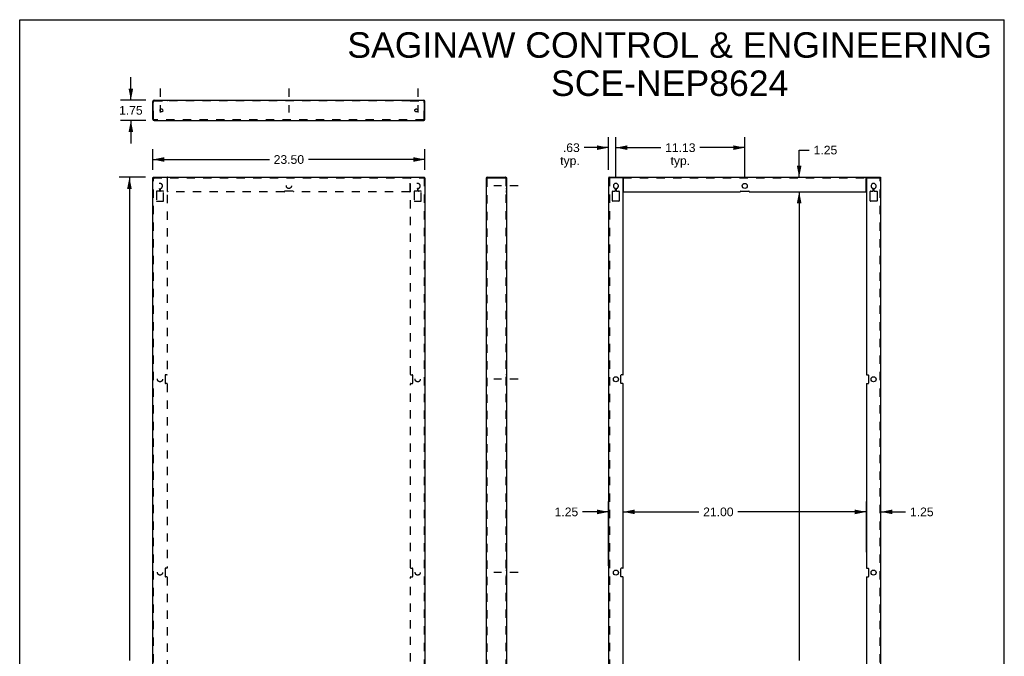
# Model space of a CAD drawing. Header units: inches. Extents: x 0 to 85, y 0 to 110.
# Tile 2 of 2: x 0 to 85, y 55 to 110. Entities that reach past the tile are written whole.
import ezdxf

# ---------------------------------------------------------------- set-up
doc = ezdxf.new("R2010")
doc.units = ezdxf.units.IN
doc.header["$LTSCALE"] = 7.17037
doc.header["$MEASUREMENT"] = 0
doc.linetypes.add('DASHED', pattern=[0.2, 0.1, -0.1])
doc.linetypes.add('HIDDEN', pattern=[0.2, 0.1, -0.1])
doc.layers.get('0').update_dxf_attribs({"linetype": 'CONTINUOUS'})
doc.layers.add('DEFAULT_2', color=8, linetype='HIDDEN')
doc.layers.add('DIMENSIONS', color=7, linetype='CONTINUOUS')
doc.styles.get("Standard").update_dxf_attribs({"font": 'arial.ttf'})
doc.dimstyles.new('DIMSTYLE_1', dxfattribs={"dimtxt": 0.75, "dimasz": 1, "dimexe": 0.09, "dimexo": 0.07, "dimgap": 0.0375, "dimtad": 0, "dimtih": 1, "dimtoh": 1, "dimzin": 4, "dimdsep": 46, "dimtxsty": 'Standard', "dimblk": '_FILLED', "dimblk1": '_FILLED', "dimblk2": '_FILLED', "dimcen": 0.09, "dimadec": 3, "dimazin": 1, "dimtfac": 1, "dimtdec": 3, "dimtofl": 0, "dimtmove": 0, "dimatfit": 3, "dimldrblk": '_FILLED', "dimfxl": 0, "dimtolj": 1, "dimtzin": 4, "dimarcsym": 0})

# ---------------------------------------------------------------- blocks, each defined once
blk = doc.blocks.new('_FILLED')
at = {"color": 0, "linetype": 'ByBlock'}
blk.add_solid([(0, 0), (-1, 0.2), (-1, -0.2)], dxfattribs=at)
blk = doc.blocks.new('*D1')
at = {"layer": 'DIMENSIONS', "color": 2, "linetype": 'Continuous'}
for p, q in [((11.488, 97.025), (11.488, 98.82)), ((34.988, 97.025), (34.988, 98.82)), ((11.488, 97.92), (21.552, 97.92)), ((34.988, 97.92), (24.923, 97.92))]:
    blk.add_line(p, q, dxfattribs=at)
at = {"layer": 'DIMENSIONS', "color": 2, "linetype": 'Continuous', "rotation": 180}
blk.add_blockref('_FILLED', (11.488, 97.92), dxfattribs=at)
at = {"layer": 'DIMENSIONS', "color": 2, "linetype": 'Continuous'}
blk.add_blockref('_FILLED', (34.988, 97.92), dxfattribs=at)
at = {"layer": 'DIMENSIONS', "color": 2, "linetype": 'Continuous', "insert": (23.238, 98.295), "char_height": 0.75, "width": 2.62082, "attachment_point": 2, "line_spacing_factor": 0.9}
blk.add_mtext('23.50', dxfattribs=at)
blk = doc.blocks.new('*D2')
at = {"layer": 'DIMENSIONS', "color": 2, "linetype": 'Continuous'}
for p, q in [((10.848, 96.385), (8.574, 96.385)), ((9.474, 96.385), (9.474, 54.635)), ((9.474, 11.385), (9.474, 53.135)), ((10.848, 11.385), (8.574, 11.385))]:
    blk.add_line(p, q, dxfattribs=at)
for p, rotation in [((9.474, 96.385), 90), ((9.474, 11.385), 270)]:
    blk.add_blockref('_FILLED', p, dxfattribs=dict(at, rotation=rotation))
at = {"layer": 'DIMENSIONS', "color": 2, "linetype": 'Continuous', "insert": (9.474, 54.26), "char_height": 0.75, "width": 2.62082, "attachment_point": 2, "line_spacing_factor": 0.9}
blk.add_mtext('85.00', dxfattribs=at)
blk = doc.blocks.new('*D5')
at = {"layer": 'DIMENSIONS', "color": 2, "linetype": 'Continuous'}
for p, q in [((50.843, 97.025), (50.843, 99.843)), ((51.468, 96.335), (51.468, 99.843)), ((50.843, 98.943), (48.726, 98.943)), ((51.468, 98.943), (53.468, 98.943))]:
    blk.add_line(p, q, dxfattribs=at)
blk.add_blockref('_FILLED', (50.843, 98.943), dxfattribs=at)
at = {"layer": 'DIMENSIONS', "color": 2, "linetype": 'Continuous', "rotation": 180}
blk.add_blockref('_FILLED', (51.468, 98.943), dxfattribs=at)
at = {"layer": 'DIMENSIONS', "color": 2, "linetype": 'Continuous', "insert": (48.351, 99.318), "char_height": 0.75, "width": 1.6868, "attachment_point": 3, "line_spacing_factor": 0.9}
blk.add_mtext('.63\\Ptyp.', dxfattribs=at)
blk = doc.blocks.new('*D6')
at = {"layer": 'DIMENSIONS', "color": 2, "linetype": 'Continuous'}
for p, q in [((51.468, 96.335), (51.468, 99.843)), ((62.593, 96.335), (62.593, 99.843)), ((51.468, 98.943), (55.345, 98.943)), ((62.593, 98.943), (58.716, 98.943))]:
    blk.add_line(p, q, dxfattribs=at)
at = {"layer": 'DIMENSIONS', "color": 2, "linetype": 'Continuous', "rotation": 180}
blk.add_blockref('_FILLED', (51.468, 98.943), dxfattribs=at)
at = {"layer": 'DIMENSIONS', "color": 2, "linetype": 'Continuous'}
blk.add_blockref('_FILLED', (62.593, 98.943), dxfattribs=at)
at = {"layer": 'DIMENSIONS', "color": 2, "linetype": 'Continuous', "insert": (57.03, 99.318), "char_height": 0.75, "width": 2.62082, "attachment_point": 2, "line_spacing_factor": 0.9}
blk.add_mtext('11.13\\Ptyp.', dxfattribs=at)
blk = doc.blocks.new('*D8')
at = {"layer": 'DIMENSIONS', "color": 2, "linetype": 'Continuous'}
for p, q in [((73.093, 64.01), (73.093, 68.378)), ((74.343, 62.81), (74.343, 68.378)), ((73.093, 67.478), (71.093, 67.478)), ((74.343, 67.478), (76.482, 67.478))]:
    blk.add_line(p, q, dxfattribs=at)
blk.add_blockref('_FILLED', (73.093, 67.478), dxfattribs=at)
at = {"layer": 'DIMENSIONS', "color": 2, "linetype": 'Continuous', "rotation": 180}
blk.add_blockref('_FILLED', (74.343, 67.478), dxfattribs=at)
at = {"layer": 'DIMENSIONS', "color": 2, "linetype": 'Continuous', "insert": (76.857, 67.853), "char_height": 0.75, "width": 2.0381, "attachment_point": 1, "line_spacing_factor": 0.9}
blk.add_mtext('1.25', dxfattribs=at)
blk = doc.blocks.new('*D9')
at = {"layer": 'DIMENSIONS', "color": 2, "linetype": 'Continuous'}
for p, q in [((50.843, 62.81), (50.843, 68.378)), ((52.093, 65.034), (52.093, 68.378)), ((50.843, 67.478), (48.591, 67.478)), ((52.093, 67.478), (54.093, 67.478))]:
    blk.add_line(p, q, dxfattribs=at)
blk.add_blockref('_FILLED', (50.843, 67.478), dxfattribs=at)
at = {"layer": 'DIMENSIONS', "color": 2, "linetype": 'Continuous', "rotation": 180}
blk.add_blockref('_FILLED', (52.093, 67.478), dxfattribs=at)
at = {"layer": 'DIMENSIONS', "color": 2, "linetype": 'Continuous', "insert": (48.216, 67.853), "char_height": 0.75, "width": 2.0381, "attachment_point": 3, "line_spacing_factor": 0.9}
blk.add_mtext('1.25', dxfattribs=at)
blk = doc.blocks.new('*D10')
at = {"layer": 'DIMENSIONS', "color": 2, "linetype": 'Continuous'}
for p, q in [((52.093, 65.21), (52.093, 68.378)), ((73.093, 65.21), (73.093, 68.378)), ((52.093, 67.478), (58.629, 67.478)), ((73.093, 67.478), (62, 67.478))]:
    blk.add_line(p, q, dxfattribs=at)
at = {"layer": 'DIMENSIONS', "color": 2, "linetype": 'Continuous', "rotation": 180}
blk.add_blockref('_FILLED', (52.093, 67.478), dxfattribs=at)
at = {"layer": 'DIMENSIONS', "color": 2, "linetype": 'Continuous'}
blk.add_blockref('_FILLED', (73.093, 67.478), dxfattribs=at)
at = {"layer": 'DIMENSIONS', "color": 2, "linetype": 'Continuous', "insert": (60.315, 67.853), "char_height": 0.75, "width": 2.62082, "attachment_point": 2, "line_spacing_factor": 0.9}
blk.add_mtext('21.00', dxfattribs=at)
blk = doc.blocks.new('*D12')
at = {"layer": 'DIMENSIONS', "color": 2, "linetype": 'Continuous'}
for p, q in [((65.218, 95.135), (68.192, 95.135)), ((67.292, 95.135), (67.292, 54.635)), ((67.292, 12.635), (67.292, 53.135)), ((65.201, 12.635), (68.192, 12.635))]:
    blk.add_line(p, q, dxfattribs=at)
for p, rotation in [((67.292, 95.135), 90), ((67.292, 12.635), 270)]:
    blk.add_blockref('_FILLED', p, dxfattribs=dict(at, rotation=rotation))
at = {"layer": 'DIMENSIONS', "color": 2, "linetype": 'Continuous', "insert": (67.292, 54.26), "char_height": 0.75, "width": 2.62082, "attachment_point": 2, "line_spacing_factor": 0.9}
blk.add_mtext('82.50', dxfattribs=at)
blk = doc.blocks.new('*D13')
at = {"layer": 'DIMENSIONS', "color": 2, "linetype": 'Continuous'}
for p, q in [((67.292, 96.385), (67.292, 98.735)), ((67.292, 98.735), (68.167, 98.735)), ((62.218, 96.385), (68.192, 96.385)), ((65.218, 95.135), (68.192, 95.135)), ((67.292, 95.135), (67.292, 93.135))]:
    blk.add_line(p, q, dxfattribs=at)
for p, rotation in [((67.292, 96.385), 270), ((67.292, 95.135), 90)]:
    blk.add_blockref('_FILLED', p, dxfattribs=dict(at, rotation=rotation))
at = {"layer": 'DIMENSIONS', "color": 2, "linetype": 'Continuous', "insert": (68.542, 99.11), "char_height": 0.75, "width": 2.0381, "attachment_point": 1, "line_spacing_factor": 0.9}
blk.add_mtext('1.25', dxfattribs=at)
blk = doc.blocks.new('*D14')
at = {"layer": 'DIMENSIONS', "color": 2, "linetype": 'Continuous'}
for p, q in [((9.597, 103.042), (9.597, 105.042)), ((10.9, 103.042), (8.697, 103.042)), ((10.9, 101.292), (8.697, 101.292)), ((9.597, 101.292), (9.597, 99.292))]:
    blk.add_line(p, q, dxfattribs=at)
for p, rotation in [((9.597, 103.042), 270), ((9.597, 101.292), 90)]:
    blk.add_blockref('_FILLED', p, dxfattribs=dict(at, rotation=rotation))
at = {"layer": 'DIMENSIONS', "color": 2, "linetype": 'Continuous', "insert": (9.597, 102.542), "char_height": 0.75, "width": 2.0381, "attachment_point": 2, "line_spacing_factor": 0.9}
blk.add_mtext('1.75', dxfattribs=at)

msp = doc.modelspace()

# ---------------------------------------------------------------- linework, layer by layer
at = {"color": 7, "linetype": 'Continuous'}
for p, q in [((0, 0), (0, 110)), ((0, 110), (85, 110)), ((85, 0), (85, 110)), ((12.738, 103.012), (12.738, 103.042)), ((12.768, 103.028), (12.768, 103.012)), ((33.708, 103.028), (33.708, 103.012)), ((33.738, 103.012), (33.738, 103.042)), ((11.518, 101.404), (11.488, 101.404)), ((34.958, 101.404), (34.988, 101.404)), ((11.548, 96.325), (11.488, 96.325)), ((11.518, 96.325), (11.518, 96.385)), ((11.531, 96.323), (11.518, 96.325)), ((34.928, 96.325), (34.988, 96.325)), ((34.944, 96.323), (34.958, 96.325)), ((34.958, 96.325), (34.958, 96.385)), ((40.381, 96.325), (40.381, 96.385)), ((41.989, 96.385), (41.989, 96.325)), ((50.873, 96.385), (50.873, 96.325)), ((52.093, 96.385), (52.093, 96.325)), ((52.093, 96.325), (52.104, 96.325)), ((73.092, 96.325), (73.081, 96.325)), ((73.092, 96.385), (73.092, 96.325)), ((74.313, 96.385), (74.313, 96.325))]:
    msp.add_line(p, q, dxfattribs=at)
at = {"color": 2, "linetype": 'DASHED'}
for p, q in [((12.113, 104.056), (12.113, 101.967)), ((23.238, 104.056), (23.238, 101.967)), ((34.363, 104.056), (34.363, 101.967)), ((43.033, 95.635), (40.944, 95.635)), ((43.033, 78.935), (40.944, 78.935)), ((43.033, 62.235), (40.944, 62.235))]:
    msp.add_line(p, q, dxfattribs=at)
at = {"color": 3, "linetype": 'Continuous'}
for p, q in [((11.488, 101.404), (11.488, 102.93)), ((11.518, 101.404), (11.518, 102.982)), ((12.738, 103.012), (11.548, 103.012)), ((11.6, 103.042), (12.738, 103.042)), ((12.768, 103.042), (12.768, 103.028)), ((12.768, 103.042), (33.708, 103.042)), ((33.708, 103.042), (33.708, 103.028)), ((34.928, 103.012), (33.737, 103.012)), ((33.738, 103.042), (34.876, 103.042)), ((34.958, 101.404), (34.958, 102.982)), ((34.988, 101.404), (34.988, 102.93)), ((11.531, 101.375), (11.518, 101.404)), ((11.6, 101.292), (34.876, 101.292)), ((34.944, 101.375), (34.958, 101.404)), ((11.488, 11.445), (11.488, 96.325)), ((11.491, 96.316), (11.488, 96.325)), ((11.531, 96.381), (11.518, 96.385)), ((11.518, 96.385), (34.958, 96.385)), ((11.6, 96.273), (11.571, 96.282)), ((11.6, 96.273), (11.586, 96.302)), ((34.876, 96.273), (34.889, 96.302)), ((34.876, 96.273), (34.905, 96.282)), ((34.944, 96.381), (34.958, 96.385)), ((34.984, 96.316), (34.988, 96.325)), ((34.988, 96.325), (34.988, 11.445)), ((40.269, 96.273), (40.269, 11.497)), ((40.352, 96.316), (40.381, 96.325)), ((40.381, 96.385), (41.989, 96.385)), ((40.381, 96.325), (42.019, 96.325)), ((42.019, 96.325), (42.019, 11.445)), ((50.843, 96.325), (50.843, 11.445)), ((52.063, 96.325), (50.843, 96.325)), ((50.873, 96.385), (52.104, 96.385)), ((52.093, 79.34), (52.093, 96.295)), ((52.108, 96.385), (73.078, 96.385)), ((52.123, 95.165), (52.123, 96.327)), ((73.063, 95.165), (73.063, 96.327)), ((73.081, 96.385), (74.313, 96.385)), ((73.093, 96.295), (73.093, 79.34)), ((73.123, 96.325), (74.343, 96.325)), ((74.343, 11.445), (74.343, 96.325)), ((51.436, 95.227), (51.436, 95.394)), ((51.499, 95.394), (51.499, 95.227)), ((73.686, 95.227), (73.686, 95.394)), ((73.749, 95.394), (73.749, 95.227)), ((51.173, 94.352), (51.173, 95.167)), ((51.203, 95.197), (51.406, 95.197)), ((51.529, 95.197), (51.733, 95.197)), ((51.763, 95.167), (51.763, 94.352)), ((52.153, 95.135), (62.188, 95.135)), ((62.248, 95.197), (62.938, 95.197)), ((62.998, 95.135), (73.033, 95.135)), ((73.423, 94.352), (73.423, 95.167)), ((73.453, 95.197), (73.656, 95.197)), ((73.779, 95.197), (73.983, 95.197)), ((74.013, 95.167), (74.013, 94.352)), ((51.733, 94.322), (51.203, 94.322)), ((73.983, 94.322), (73.453, 94.322)), ((51.905, 78.59), (51.905, 79.28)), ((52.063, 79.31), (51.935, 79.31)), ((73.123, 79.31), (73.25, 79.31)), ((73.28, 79.28), (73.28, 78.59)), ((52.063, 78.56), (51.935, 78.56)), ((52.093, 62.64), (52.093, 78.53)), ((73.093, 78.53), (73.093, 62.64)), ((73.123, 78.56), (73.25, 78.56)), ((51.905, 61.89), (51.905, 62.58)), ((52.063, 62.61), (51.935, 62.61)), ((73.123, 62.61), (73.25, 62.61)), ((73.28, 62.58), (73.28, 61.89)), ((52.063, 61.86), (51.935, 61.86)), ((52.093, 45.94), (52.093, 61.83)), ((73.093, 61.83), (73.093, 45.94)), ((73.123, 61.86), (73.25, 61.86))]:
    msp.add_line(p, q, dxfattribs=at)
for points in [[(12.768, 103.028), (12.764, 103.025), (12.762, 103.023), (12.76, 103.022), (12.758, 103.021), (12.756, 103.02), (12.754, 103.019), (12.751, 103.018), (12.748, 103.016), (12.743, 103.014), (12.738, 103.012)], [(33.708, 103.028), (33.711, 103.025), (33.713, 103.023), (33.715, 103.022), (33.717, 103.021), (33.719, 103.02), (33.721, 103.019), (33.724, 103.018), (33.727, 103.016), (33.732, 103.014), (33.737, 103.012)], [(11.6, 101.292), (11.586, 101.295), (11.572, 101.307), (11.559, 101.324), (11.545, 101.348), (11.531, 101.375)], [(34.876, 101.292), (34.889, 101.295), (34.903, 101.307), (34.917, 101.324), (34.93, 101.348), (34.944, 101.375)], [(11.571, 96.282), (11.544, 96.29), (11.52, 96.299), (11.503, 96.308), (11.491, 96.316)], [(11.586, 96.302), (11.572, 96.329), (11.559, 96.352), (11.545, 96.37), (11.531, 96.381)], [(34.889, 96.302), (34.903, 96.329), (34.917, 96.352), (34.93, 96.37), (34.944, 96.381)], [(34.905, 96.282), (34.932, 96.29), (34.955, 96.299), (34.973, 96.308), (34.984, 96.316)], [(40.269, 96.273), (40.272, 96.282), (40.284, 96.29), (40.301, 96.299), (40.325, 96.308), (40.352, 96.316)], [(42.005, 96.327), (42.002, 96.334), (42, 96.341), (41.999, 96.349), (41.998, 96.357)], [(52.103, 96.381), (52.098, 96.384), (52.093, 96.385)], [(52.113, 96.357), (52.111, 96.364), (52.109, 96.37), (52.106, 96.376), (52.103, 96.381)], [(52.123, 96.327), (52.12, 96.334), (52.117, 96.341), (52.115, 96.349), (52.113, 96.357)], [(73.063, 96.327), (73.066, 96.334), (73.068, 96.341), (73.07, 96.349), (73.072, 96.357)], [(73.072, 96.357), (73.074, 96.364), (73.076, 96.37), (73.079, 96.376), (73.083, 96.381)], [(73.083, 96.381), (73.087, 96.384), (73.092, 96.385)]]:
    msp.add_lwpolyline(points, dxfattribs=at)
at = {"color": 7, "linetype": 'Continuous'}
for points in [[(11.559, 96.31), (11.545, 96.318), (11.531, 96.323)], [(11.555, 96.308), (11.549, 96.316), (11.548, 96.325)], [(11.6, 96.273), (11.586, 96.282), (11.574, 96.29), (11.563, 96.299), (11.555, 96.308)], [(11.6, 96.273), (11.586, 96.286), (11.572, 96.299), (11.559, 96.31)], [(34.876, 96.273), (34.889, 96.286), (34.903, 96.299), (34.917, 96.31)], [(34.876, 96.273), (34.889, 96.282), (34.902, 96.29), (34.912, 96.299), (34.921, 96.308)], [(34.917, 96.31), (34.93, 96.318), (34.944, 96.323)], [(34.921, 96.308), (34.926, 96.316), (34.928, 96.325)], [(52.123, 96.298), (52.117, 96.3), (52.112, 96.303), (52.109, 96.307), (52.106, 96.312), (52.103, 96.316), (52.101, 96.32), (52.097, 96.324), (52.093, 96.325)], [(73.063, 96.298), (73.068, 96.3), (73.073, 96.303), (73.076, 96.307), (73.079, 96.312), (73.082, 96.316), (73.085, 96.32), (73.088, 96.324), (73.092, 96.325)]]:
    msp.add_lwpolyline(points, dxfattribs=at)
at = {"color": 3, "linetype": 'Continuous'}
for centre in [(62.593, 95.635), (51.468, 78.935), (73.718, 78.935), (51.468, 62.235), (73.718, 62.235)]:
    msp.add_circle(centre, 0.219, dxfattribs=at)
for centre, radius, start, end in [((11.6, 102.93), 0.112, 90, 180), ((11.548, 102.982), 0.03, 90, 180), ((34.876, 102.93), 0.112, 0, 90), ((34.928, 102.982), 0.03, 0, 90), ((11.6, 101.404), 0.112, 180, 270), ((34.876, 101.404), 0.112, 270, 360), ((40.381, 96.273), 0.112, 90, 180), ((52.063, 96.295), 0.03, 0, 90), ((73.123, 96.295), 0.03, 90, 180), ((51.468, 95.635), 0.219, 284.2546, 255.7454), ((51.406, 95.227), 0.03, 270, 360), ((51.406, 95.394), 0.03, 0, 75.7454), ((51.529, 95.394), 0.03, 104.2546, 180), ((51.529, 95.227), 0.03, 180, 270), ((73.718, 95.635), 0.219, 284.2546, 255.7454), ((73.656, 95.227), 0.03, 270, 360), ((73.656, 95.394), 0.03, 0, 75.7454), ((73.779, 95.394), 0.03, 104.2546, 180), ((73.779, 95.227), 0.03, 180, 270), ((51.203, 95.167), 0.03, 90, 180), ((51.203, 94.352), 0.03, 180, 270), ((51.733, 95.167), 0.03, 0, 90), ((51.733, 94.352), 0.03, 270, 360), ((52.153, 95.165), 0.03, 180, 270), ((62.188, 95.165), 0.03, 270, 2.38594), ((62.248, 95.167), 0.03, 90, 182.38594), ((62.938, 95.167), 0.03, 357.61406, 90), ((62.998, 95.165), 0.03, 177.61406, 270), ((73.033, 95.165), 0.03, 270, 360), ((73.453, 95.167), 0.03, 90, 180), ((73.453, 94.352), 0.03, 180, 270), ((73.983, 95.167), 0.03, 0, 90), ((73.983, 94.352), 0.03, 270, 360), ((51.935, 79.28), 0.03, 90, 180), ((52.063, 79.34), 0.03, 270, 360), ((73.123, 79.34), 0.03, 180, 270), ((73.25, 79.28), 0.03, 0, 90), ((51.935, 78.59), 0.03, 180, 270), ((52.063, 78.53), 0.03, 0, 90), ((73.123, 78.53), 0.03, 90, 180), ((73.25, 78.59), 0.03, 270, 360), ((51.935, 62.58), 0.03, 90, 180), ((52.063, 62.64), 0.03, 270, 360), ((73.123, 62.64), 0.03, 180, 270), ((73.25, 62.58), 0.03, 0, 90), ((51.935, 61.89), 0.03, 180, 270), ((52.063, 61.83), 0.03, 0, 90), ((73.123, 61.83), 0.03, 90, 180), ((73.25, 61.89), 0.03, 270, 360)]:
    msp.add_arc(centre, radius, start, end, dxfattribs=at)
at = {"layer": 'DEFAULT_2', "color": 8, "linetype": 'HIDDEN'}
for p, q in [((11.548, 101.404), (11.548, 102.93)), ((11.6, 102.982), (12.738, 102.982)), ((11.818, 103.042), (11.818, 102.982)), ((11.894, 103.042), (11.894, 102.982)), ((12.081, 102.982), (12.081, 103.042)), ((12.144, 102.982), (12.144, 103.042)), ((12.331, 103.042), (12.331, 102.982)), ((12.408, 103.042), (12.408, 102.982)), ((12.55, 103.042), (12.55, 102.982)), ((12.738, 102.982), (12.738, 103.012)), ((12.742, 103.005), (12.738, 103.012)), ((12.768, 102.975), (12.768, 103.012)), ((33.708, 102.982), (12.768, 102.982)), ((22.863, 102.982), (22.863, 103.042)), ((23.019, 103.042), (23.019, 102.982)), ((23.456, 103.042), (23.456, 102.982)), ((23.613, 102.982), (23.613, 103.042)), ((33.708, 102.975), (33.708, 103.012)), ((33.708, 102.975), (33.713, 102.976)), ((33.738, 102.982), (33.738, 103.012)), ((33.738, 102.982), (34.876, 102.982)), ((33.925, 103.042), (33.925, 102.982)), ((34.068, 103.042), (34.068, 102.982)), ((34.144, 103.042), (34.144, 102.982)), ((34.331, 102.982), (34.331, 103.042)), ((34.394, 102.982), (34.394, 103.042)), ((34.581, 103.042), (34.581, 102.982)), ((34.658, 103.042), (34.658, 102.982)), ((34.928, 101.404), (34.928, 102.93)), ((11.548, 101.404), (11.518, 101.404)), ((11.6, 101.352), (11.6, 101.292)), ((34.876, 101.352), (11.6, 101.352)), ((34.876, 101.352), (34.876, 101.292)), ((34.928, 101.404), (34.958, 101.404)), ((11.548, 11.445), (11.548, 96.325)), ((11.548, 96.325), (34.928, 96.325)), ((12.738, 96.385), (12.738, 96.325)), ((12.738, 96.295), (12.738, 79.34)), ((12.768, 95.165), (12.768, 96.327)), ((33.708, 95.165), (33.708, 96.327)), ((33.737, 96.385), (33.737, 96.325)), ((33.738, 79.34), (33.738, 96.295)), ((34.928, 96.325), (34.928, 11.445)), ((40.329, 96.273), (40.269, 96.273)), ((40.329, 96.273), (40.329, 11.497)), ((42.005, 96.327), (41.952, 96.298)), ((41.955, 96.303), (41.958, 96.306)), ((41.96, 96.308), (41.958, 96.306)), ((41.959, 96.325), (41.959, 11.445)), ((41.959, 96.308), (41.964, 96.313)), ((41.964, 96.313), (41.967, 96.318)), ((41.98, 96.338), (41.977, 96.333)), ((41.986, 96.353), (41.987, 96.355)), ((41.987, 96.355), (41.988, 96.358)), ((41.989, 96.359), (41.989, 96.361)), ((41.989, 96.361), (41.989, 96.361)), ((50.886, 96.323), (50.873, 96.325)), ((50.903, 96.325), (50.903, 11.445)), ((52.063, 96.325), (52.093, 96.325)), ((52.108, 96.385), (52.104, 96.385)), ((52.104, 96.325), (73.081, 96.325)), ((73.081, 96.385), (73.078, 96.385)), ((73.123, 96.325), (73.092, 96.325)), ((74.283, 11.445), (74.283, 96.325)), ((74.299, 96.323), (74.313, 96.325)), ((12.081, 95.394), (12.081, 95.227)), ((12.144, 95.227), (12.144, 95.394)), ((34.331, 95.394), (34.331, 95.227)), ((34.394, 95.227), (34.394, 95.394)), ((41.959, 95.854), (42.019, 95.854)), ((41.959, 95.416), (42.019, 95.416)), ((11.818, 95.167), (11.818, 94.352)), ((12.051, 95.197), (11.848, 95.197)), ((12.378, 95.197), (12.174, 95.197)), ((12.408, 94.352), (12.408, 95.167)), ((22.833, 95.135), (12.798, 95.135)), ((23.583, 95.197), (22.893, 95.197)), ((33.678, 95.135), (23.643, 95.135)), ((34.068, 95.167), (34.068, 94.352)), ((34.301, 95.197), (34.098, 95.197)), ((34.628, 95.197), (34.424, 95.197)), ((34.658, 94.352), (34.658, 95.167)), ((42.019, 95.197), (41.959, 95.197)), ((41.959, 95.135), (42.019, 95.135)), ((11.848, 94.322), (12.378, 94.322)), ((34.098, 94.322), (34.628, 94.322)), ((42.019, 94.322), (41.959, 94.322)), ((12.55, 79.28), (12.55, 78.59)), ((12.708, 79.31), (12.58, 79.31)), ((33.768, 79.31), (33.895, 79.31)), ((33.925, 78.59), (33.925, 79.28)), ((42.019, 79.31), (41.959, 79.31)), ((41.959, 79.154), (42.019, 79.154)), ((12.708, 78.56), (12.58, 78.56)), ((12.738, 78.53), (12.738, 62.64)), ((33.738, 62.64), (33.738, 78.53)), ((33.768, 78.56), (33.895, 78.56)), ((41.959, 78.716), (42.019, 78.716)), ((42.019, 78.56), (41.959, 78.56)), ((12.55, 62.58), (12.55, 61.89)), ((12.708, 62.61), (12.58, 62.61)), ((33.768, 62.61), (33.895, 62.61)), ((33.925, 61.89), (33.925, 62.58)), ((42.019, 62.61), (41.959, 62.61)), ((41.959, 62.454), (42.019, 62.454)), ((12.708, 61.86), (12.58, 61.86)), ((12.738, 61.83), (12.738, 45.94)), ((33.738, 45.94), (33.738, 61.83)), ((33.768, 61.86), (33.895, 61.86)), ((41.959, 62.016), (42.019, 62.016)), ((42.019, 61.86), (41.959, 61.86))]:
    msp.add_line(p, q, dxfattribs=at)
for points in [[(12.748, 102.992), (12.745, 102.999), (12.742, 103.005)], [(12.768, 102.975), (12.762, 102.976), (12.757, 102.978), (12.754, 102.982), (12.751, 102.987), (12.748, 102.992)], [(33.713, 102.976), (33.718, 102.978), (33.721, 102.982), (33.724, 102.987), (33.727, 102.992), (33.73, 102.999), (33.733, 103.005), (33.737, 103.012)], [(11.6, 101.352), (11.586, 101.353), (11.572, 101.359), (11.559, 101.367), (11.545, 101.378), (11.531, 101.39), (11.518, 101.404)], [(34.876, 101.352), (34.889, 101.353), (34.903, 101.359), (34.917, 101.367), (34.93, 101.378), (34.944, 101.39), (34.958, 101.404)], [(12.768, 96.327), (12.764, 96.334), (12.762, 96.341), (12.76, 96.349), (12.758, 96.357), (12.756, 96.364), (12.754, 96.37), (12.751, 96.376), (12.748, 96.381), (12.743, 96.384), (12.738, 96.385)], [(12.768, 96.298), (12.762, 96.3), (12.757, 96.303), (12.754, 96.307), (12.751, 96.312), (12.748, 96.316), (12.745, 96.32), (12.742, 96.324), (12.738, 96.325)], [(33.708, 96.327), (33.711, 96.334), (33.713, 96.341), (33.715, 96.349), (33.717, 96.357), (33.719, 96.364), (33.721, 96.37), (33.724, 96.376), (33.727, 96.381), (33.732, 96.384), (33.737, 96.385)], [(33.708, 96.298), (33.713, 96.3), (33.718, 96.303), (33.721, 96.307), (33.724, 96.312), (33.727, 96.316), (33.73, 96.32), (33.733, 96.324), (33.737, 96.325)], [(40.329, 96.273), (40.33, 96.282), (40.335, 96.29), (40.344, 96.299), (40.355, 96.308), (40.367, 96.316), (40.381, 96.325)], [(41.952, 96.298), (41.953, 96.3), (41.955, 96.303)], [(41.958, 96.306), (41.959, 96.307), (41.964, 96.312), (41.969, 96.316), (41.976, 96.32), (41.982, 96.324), (41.989, 96.325)], [(41.974, 96.328), (41.971, 96.323), (41.968, 96.318)], [(41.974, 96.328), (41.977, 96.333), (41.98, 96.338), (41.982, 96.343), (41.985, 96.348)], [(41.989, 96.361), (41.989, 96.361), (41.988, 96.358), (41.986, 96.353), (41.985, 96.348)], [(41.993, 96.381), (41.991, 96.384), (41.989, 96.385)], [(41.998, 96.357), (41.997, 96.364), (41.996, 96.37), (41.995, 96.376), (41.993, 96.381)], [(50.955, 96.273), (50.926, 96.282), (50.899, 96.29), (50.875, 96.299), (50.858, 96.308), (50.846, 96.316), (50.843, 96.325)], [(50.955, 96.273), (50.941, 96.302), (50.927, 96.329), (50.914, 96.352), (50.9, 96.37), (50.886, 96.381), (50.873, 96.385)], [(50.914, 96.31), (50.9, 96.318), (50.886, 96.323)], [(50.91, 96.308), (50.904, 96.316), (50.903, 96.325)], [(50.955, 96.273), (50.941, 96.282), (50.929, 96.29), (50.918, 96.299), (50.91, 96.308)], [(50.955, 96.273), (50.941, 96.286), (50.927, 96.299), (50.914, 96.31)], [(52.106, 96.385), (52.105, 96.385), (52.103, 96.385), (52.101, 96.385), (52.099, 96.384), (52.096, 96.383)], [(73.079, 96.385), (73.081, 96.385), (73.082, 96.385), (73.084, 96.385), (73.087, 96.384), (73.089, 96.383)], [(74.231, 96.273), (74.244, 96.302), (74.258, 96.329), (74.272, 96.352), (74.285, 96.37), (74.299, 96.381), (74.313, 96.385)], [(74.231, 96.273), (74.26, 96.282), (74.287, 96.29), (74.31, 96.299), (74.328, 96.308), (74.339, 96.316), (74.343, 96.325)], [(74.231, 96.273), (74.244, 96.286), (74.258, 96.299), (74.272, 96.31)], [(74.231, 96.273), (74.244, 96.282), (74.257, 96.29), (74.267, 96.299), (74.276, 96.308)], [(74.272, 96.31), (74.285, 96.318), (74.299, 96.323)], [(74.276, 96.308), (74.281, 96.316), (74.283, 96.325)]]:
    msp.add_lwpolyline(points, dxfattribs=at)
for centre, radius in [((12.238, 102.167), 0.125), ((34.238, 102.167), 0.125), ((23.238, 95.635), 0.219), ((12.113, 78.935), 0.219), ((34.363, 78.935), 0.219), ((12.113, 62.235), 0.219), ((34.363, 62.235), 0.219)]:
    msp.add_circle(centre, radius, dxfattribs=at)
for centre, radius, start, end in [((11.6, 102.93), 0.052, 90, 180), ((34.876, 102.93), 0.052, 0, 90), ((11.6, 101.404), 0.052, 180, 270), ((34.876, 101.404), 0.052, 270, 360), ((12.708, 96.295), 0.03, 0, 90), ((33.768, 96.295), 0.03, 90, 180), ((40.381, 96.273), 0.052, 90, 180), ((41.907, 96.273), 0.112, 0, 90), ((41.907, 96.273), 0.052, 0, 90), ((12.113, 95.635), 0.219, 284.2546, 255.7454), ((12.051, 95.227), 0.03, 270, 360), ((12.051, 95.394), 0.03, 0, 75.7454), ((12.174, 95.394), 0.03, 104.2546, 180), ((12.174, 95.227), 0.03, 180, 270), ((34.363, 95.635), 0.219, 284.2546, 255.7454), ((34.301, 95.227), 0.03, 270, 360), ((34.301, 95.394), 0.03, 0, 75.7454), ((34.424, 95.394), 0.03, 104.2546, 180), ((34.424, 95.227), 0.03, 180, 270), ((11.848, 95.167), 0.03, 90, 180), ((11.848, 94.352), 0.03, 180, 270), ((12.378, 95.167), 0.03, 0, 90), ((12.378, 94.352), 0.03, 270, 360), ((12.798, 95.165), 0.03, 180, 270), ((22.833, 95.165), 0.03, 270, 2.38594), ((22.893, 95.167), 0.03, 90, 182.38594), ((23.583, 95.167), 0.03, 357.61406, 90), ((23.643, 95.165), 0.03, 177.61406, 270), ((33.678, 95.165), 0.03, 270, 360), ((34.098, 95.167), 0.03, 90, 180), ((34.098, 94.352), 0.03, 180, 270), ((34.628, 95.167), 0.03, 0, 90), ((34.628, 94.352), 0.03, 270, 360), ((12.58, 79.28), 0.03, 90, 180), ((12.708, 79.34), 0.03, 270, 360), ((33.768, 79.34), 0.03, 180, 270), ((33.895, 79.28), 0.03, 0, 90), ((12.58, 78.59), 0.03, 180, 270), ((12.708, 78.53), 0.03, 0, 90), ((33.768, 78.53), 0.03, 90, 180), ((33.895, 78.59), 0.03, 270, 360), ((12.58, 62.58), 0.03, 90, 180), ((12.708, 62.64), 0.03, 270, 360), ((33.768, 62.64), 0.03, 180, 270), ((33.895, 62.58), 0.03, 0, 90), ((12.58, 61.89), 0.03, 180, 270), ((12.708, 61.83), 0.03, 0, 90), ((33.768, 61.83), 0.03, 90, 180), ((33.895, 61.89), 0.03, 270, 360)]:
    msp.add_arc(centre, radius, start, end, dxfattribs=at)

# ---------------------------------------------------------------- texts
at = {"layer": 'DIMENSIONS', "color": 2, "linetype": 'Continuous', "insert": (56.112, 108.912), "char_height": 2.2, "width": 55.56431, "attachment_point": 2, "line_spacing_factor": 0.9}
msp.add_mtext('SAGINAW CONTROL & ENGINEERING\\PSCE-NEP8624', dxfattribs=at)

# ---------------------------------------------------------------- dimensions: what is measured, and where the dimension line sits
at = {"layer": 'DIMENSIONS', "color": 2, "linetype": 'Continuous'}
for base, p1, p2, angle, picture, middle in [((9.597, 101.292), (10.97, 103.042), (10.97, 101.292), 270, '*D14', (9.632, 102.162)), ((11.488, 97.92), (34.988, 98.89), (11.488, 98.89), 180, '*D1', (23.228, 97.916)), ((67.292, 96.385), (65.148, 95.135), (62.148, 96.385), 90, '*D13', (69.596, 98.731)), ((9.474, 11.385), (10.918, 96.385), (10.918, 11.385), 270, '*D2', (9.469, 53.881)), ((67.292, 95.135), (65.131, 12.635), (65.148, 95.135), 90, '*D12', (67.287, 53.881))]:
    dim = msp.add_linear_dim(base=base, p1=p1, p2=p2, angle=angle, dimstyle='DIMSTYLE_1', dxfattribs=at)
    dim.commit()
    dim.dimension.update_dxf_attribs({"geometry": picture, "text_midpoint": middle, "dimtype": 160})
for base, p1, p2, picture, middle in [((51.467682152, 98.943260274), (50.842682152, 96.954877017), (51.467682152, 96.264877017), '*D5', (47.507573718, 98.380760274)), ((62.592682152, 98.943260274), (51.467682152, 96.264877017), (62.592682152, 96.264877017), '*D6', (57.030182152, 98.380760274))]:
    dim = msp.add_linear_dim(base=base, p1=p1, p2=p2, text='<>\\Ptyp.', dimstyle='DIMSTYLE_1', dxfattribs=at)
    dim.commit()
    dim.dimension.update_dxf_attribs({"geometry": picture, "text_midpoint": middle, "dimtype": 160})
for base, p1, p2, picture, middle in [((52.093, 67.478), (50.843, 62.74), (52.093, 64.964), '*D9', (47.232, 67.473)), ((73.093, 67.478), (52.093, 65.14), (73.093, 65.14), '*D10', (60.305, 67.473)), ((74.343, 67.478), (73.093, 63.94), (74.343, 62.74), '*D8', (77.911, 67.473))]:
    dim = msp.add_linear_dim(base=base, p1=p1, p2=p2, dimstyle='DIMSTYLE_1', dxfattribs=at)
    dim.commit()
    dim.dimension.update_dxf_attribs({"geometry": picture, "text_midpoint": middle, "dimtype": 160})

doc.saveas('drawing.dxf')
